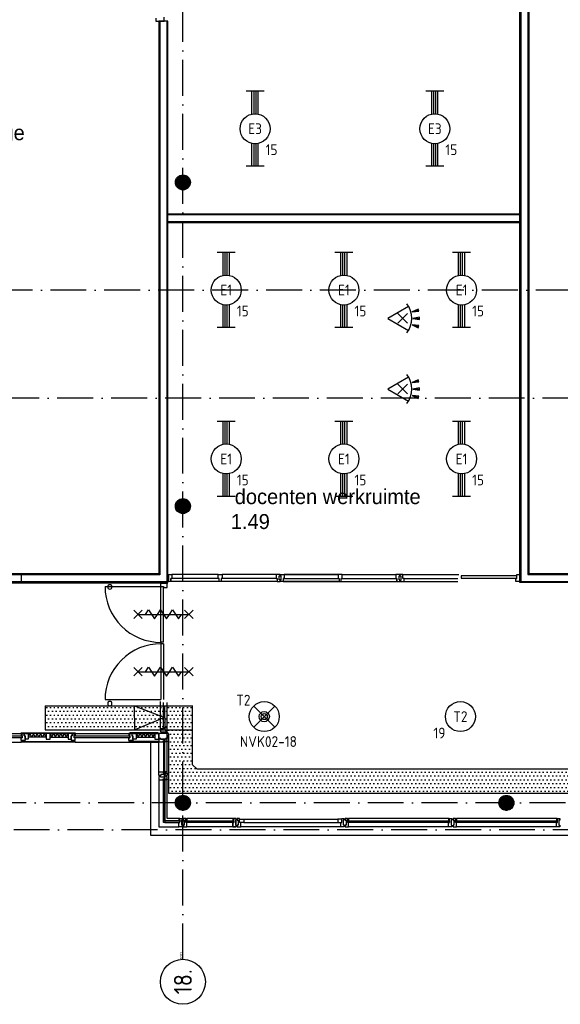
# Model space of a CAD drawing. Header units: millimetres. Extents: x 84333 to 240712, y -2244 to 84291.
# Tile 3 of 87: x 95794 to 104818, y 38666 to 55089. Entities that reach past the tile are written whole.
import ezdxf
from ezdxf.enums import TextEntityAlignment as Align

# ---------------------------------------------------------------- set-up
doc = ezdxf.new("R2010")
doc.units = ezdxf.units.MM
doc.header["$LTSCALE"] = 100
doc.linetypes.add('DASHDOT', pattern=[9, 6, -1.5, 0, -1.5])
doc.layers.get('0').update_dxf_attribs({"linetype": 'CONTINUOUS'})
for name, color, linetype in [('AFDELING', 4, 'CONTINUOUS'), ('AL$2----_RENVOOI', 7, 'CONTINUOUS'), ('AL$7----_STRAMIEN', 1, 'DASHDOT'), ('AL21----_BUITENWAND', 4, 'CONTINUOUS'), ('AL21K---_ISOLATIE', 1, 'CONTINUOUS'), ('AL22----_BINNENWAND', 7, 'CONTINUOUS'), ('AL28----_KONSTRUKTIE', 3, 'CONTINUOUS'), ('AL31----_BUITENKOZ', 7, 'CONTINUOUS'), ('AL32----_BINNENKOZ', 7, 'CONTINUOUS'), ('AL32----_DRAAIR', 7, 'CONTINUOUS'), ('AL65----_BEVEILIGING', 7, 'CONTINUOUS'), ('ALN-----_BLOCKNAAM', 2, 'CONTINUOUS'), ('ALXAA---_GEWBETON', 12, 'CONTINUOUS'), ('ALXOU---_GLAS', 7, 'CONTINUOUS'), ('BOUW', 8, 'CONTINUOUS'), ('EB63101-_ATTRIB', 2, 'CONTINUOUS'), ('EB63501-_ATTRIB', 2, 'CONTINUOUS'), ('EL63101-_LICHT-ARM', 3, 'CONTINUOUS'), ('EL63102-_LICHT-SCH', 3, 'CONTINUOUS'), ('EL63501-_NOODVRL-ARM', 3, 'CONTINUOUS'), ('EL6441--_DATACOM', 3, 'CONTINUOUS'), ('KABELGGOOT1', 8, 'CONTINUOUS')]:
    doc.layers.add(name, color=color, linetype=linetype)
doc.styles.add('1_8', font='ISO', dxfattribs={"height": 1.8})
doc.styles.add('BURO-025', font='BUROFONT.shx', dxfattribs={"height": 250})
doc.styles.get("Standard").update_dxf_attribs({"font": 'iso.shx'})
doc.styles.add('TECHNIC', font='technic_.ttf')
pattern_1 = [(8e-14, (39793.956, 199192.7), (31.75, 63.5), [0, -63.5])]

# ---------------------------------------------------------------- blocks, each defined once
blk = doc.blocks.new('EJ3T20')
at = {"color": 0}
for p, q in [((-6.25, -1.5), (-6.25, 1.5)), ((-6.25, 0.52), (-2.44, 0.52)), ((-6.25, 0.17), (-2.49, 0.17)), ((2.44, 0.52), (6.25, 0.52)), ((2.49, 0.17), (6.25, 0.17)), ((6.25, -1.5), (6.25, 1.5)), ((-6.25, -0.17), (-2.49, -0.17)), ((-6.25, -0.52), (-2.44, -0.52)), ((2.44, -0.52), (6.25, -0.52)), ((2.49, -0.17), (6.25, -0.17))]:
    blk.add_line(p, q, dxfattribs=at)
blk.add_circle((0, 0), 2.5, dxfattribs=at)
at = {"color": 0, "style": '1_8'}
for tag, flags, p in [('SCHAK', 8, (3.5, 2.75)), ('A_CODE', 8, (0, 0)), ('GROEP', 8, (-3.5, -2.75)), ('KAST', 9, (3.5, -2.75))]:
    blk.add_attdef(tag, text='', height=1.8, dxfattribs=dict(at, flags=flags)).set_placement(p, align=Align.MIDDLE)
blk = doc.blocks.new('ES3G01')
at = {"color": 0}
for p, q in [((-1.77, 1.77), (1.77, -1.77)), ((1.77, 1.77), (-1.77, -1.77))]:
    blk.add_line(p, q, dxfattribs=at)
at = {"color": 6}
blk.add_lwpolyline([(1.77, -1.77), (1.75, -1.75)], dxfattribs=at)
blk.add_circle((0, 0), 2.5)
at = {"color": 0}
for radius in [0.85, 0.5]:
    blk.add_circle((0, 0), radius, dxfattribs=at)
at = {"color": 6, "style": '1_8'}
for tag, flags, p in [('A_CODE', 8, (-3.5, 2.75)), ('SCHAK', 8, (3.5, 2.75)), ('GROEP', 8, (-3.5, -2.75)), ('KAST', 9, (3.5, -2.75))]:
    blk.add_attdef(tag, text='', height=1.8, dxfattribs=dict(at, flags=flags)).set_placement(p, align=Align.MIDDLE)
blk = doc.blocks.new('ES3G00')
at = {"color": 0}
blk.add_circle((0, 0), 2.5, dxfattribs=at)
at = {"color": 0, "style": '1_8'}
for tag, flags, p in [('SCHAK', 8, (3.5, 2.75)), ('A_CODE', 8, (0, 0)), ('GROEP', 8, (-3.5, -2.75)), ('KAST', 9, (3.5, -2.75))]:
    blk.add_attdef(tag, text='', height=1.8, dxfattribs=dict(at, flags=flags)).set_placement(p, align=Align.MIDDLE)
blk = doc.blocks.new('ES652116')
for p, q in [((-0.81, -0.81), (0.81, 0.81)), ((0.81, -0.81), (-0.81, 0.81)), ((1.56, 1.09), (2.62, 1.37)), ((1.7, 0), (2.8, 0)), ((1.56, -1.09), (2.62, -1.37))]:
    blk.add_line(p, q)
blk.add_lwpolyline([(0.96, 2), (-2.5, 0), (0.96, -2)])
for points in [[(2.67, 1.18), (2.57, 1.56), (1.56, 1.09)], [(2.8, -0.2), (2.8, 0.2), (1.7, 0)], [(2.57, -1.56), (2.67, -1.18), (1.56, -1.09)]]:
    blk.add_lwpolyline(points, close=True)
blk.add_arc((-2.5, 0), 4, 322.8192, 37.1808)
at = {"style": '1_8'}
for tag, flags, p in [('SCHAK', 8, (3, 5.5)), ('KAST', 9, (-3, 0.5)), ('M_CODE', 9, (0, 0)), ('DOEL', 9, (-3, -2)), ('GROEP', 9, (-3, -4.5))]:
    blk.add_attdef(tag, text='', height=1.8, dxfattribs=dict(at, flags=flags)).set_placement(p, align=Align.MIDDLE_CENTER)
at = {"style": '1_8', "flags": 8}
blk.add_attdef('CODE', text='', height=1.8, dxfattribs=at).set_placement((0, 0), align=Align.MIDDLE)
blk = doc.blocks.new('1011')
at = {"layer": 'AL$7----_STRAMIEN', "color": 7, "linetype": 'Continuous'}
blk.add_circle((-750, 0), 750, dxfattribs=at)
at = {"layer": 'AL$7----_STRAMIEN', "color": 3, "linetype": 'Continuous'}
blk.add_attdef('STR-NAAM', text='', height=600, rotation=360, dxfattribs=at).set_placement((-750, 0), align=Align.MIDDLE)
at = {"layer": 'ALN-----_BLOCKNAAM', "linetype": 'Continuous'}
blk.add_text('1011', height=100, dxfattribs=at).set_placement((0, 0))
blk = doc.blocks.new('A$C13e6995e')
at = {"layer": 'KABELGGOOT1'}
h = blk.add_hatch(dxfattribs=at)
h.set_pattern_fill('DOTS', color=256, scale=40, style=0)
h.set_pattern_definition(pattern_1)
h.paths.add_polyline_path([(14346, 45890), (13880, 45890), (13882, 45493), (13885, 45490), (14346, 45490)])
h.paths.add_polyline_path([(13380, 45890), (13192, 45890), (13192, 45490), (13382, 45490)])
h.paths.add_polyline_path([(13880, 45890), (13380, 45890), (13382, 45490), (13885, 45490), (13882, 45493)])
h.paths.add_polyline_path([(12382, 45890), (11888, 45890), (11888, 45490), (12382, 45490)])
h.paths.add_polyline_path([(13192, 45890), (12382, 45890), (12382, 45490), (13192, 45490)])
h = blk.add_hatch(dxfattribs=at)
h.set_pattern_fill('DOTS', color=256, scale=40, style=0)
h.set_pattern_definition(pattern_1)
h.paths.add_polyline_path([(14346, 45490), (13885, 45490), (13946, 45417), (13946, 45245), (14346, 45245)])
h = blk.add_hatch(dxfattribs=at)
h.set_pattern_fill('DOTS', color=256, scale=40, style=0)
h.set_pattern_definition(pattern_1)
h.paths.add_polyline_path([(14346, 45245), (13946, 45245), (13946, 44433), (15703, 44433), (15703, 44833), (14421, 44833), (14346, 44904)])
h = blk.add_hatch(dxfattribs=at)
h.set_pattern_fill('DOTS', color=256, scale=40, style=0)
h.set_pattern_definition(pattern_1)
h.paths.add_polyline_path([(21166, 44833), (15703, 44833), (15703, 44433), (21166, 44433)])
at = {"layer": 'AL$2----_RENVOOI', "color": 8, "linetype": 'Continuous'}
for centre, start, end in [((12966, 47873), 0, 180), ((12966, 47873), 180, 0), ((12966, 45927), 0, 180), ((12966, 45927), 180, 0)]:
    blk.add_arc(centre, 36, start, end, dxfattribs=at)
at = {"layer": 'AL$7----_STRAMIEN', "color": 1}
for p, q in [((14185, 41660), (14185, 79257)), ((47677, 52820), (9684, 52820)), ((152204, 51020), (4612, 51020)), ((151985, 44270), (8891, 44270)), ((152377, 43820), (9684, 43820))]:
    blk.add_line(p, q, dxfattribs=at)
at = {"layer": 'AL21----_BUITENWAND', "color": 8}
for p, q in [((13645, 45286), (13645, 43730)), ((13645, 43730), (39315, 43730))]:
    blk.add_line(p, q, dxfattribs=at)
at = {"layer": 'AL21K---_ISOLATIE', "color": 8, "linetype": 'Continuous'}
for p, q in [((11901, 45425), (11602, 45425)), ((11632, 45425), (11602, 45365)), ((11901, 45365), (11602, 45365)), ((11662, 45365), (11632, 45425)), ((11692, 45425), (11662, 45365)), ((11722, 45365), (11692, 45425)), ((11752, 45425), (11722, 45365)), ((11781, 45365), (11752, 45425)), ((11811, 45425), (11781, 45365)), ((11841, 45365), (11811, 45425)), ((11871, 45425), (11841, 45365)), ((11901, 45365), (11871, 45425)), ((11968, 45425), (12268, 45425)), ((11968, 45425), (11998, 45365)), ((11968, 45365), (12268, 45365)), ((11998, 45365), (12028, 45425)), ((12028, 45425), (12058, 45365)), ((12058, 45365), (12088, 45425)), ((12088, 45425), (12118, 45365)), ((12118, 45365), (12148, 45425)), ((12148, 45425), (12178, 45365)), ((12178, 45365), (12208, 45425)), ((12208, 45425), (12238, 45365)), ((12238, 45365), (12268, 45425)), ((13408, 45425), (13719, 45425)), ((13408, 45365), (13719, 45365)), ((13413, 45425), (13439, 45365)), ((13439, 45365), (13470, 45425)), ((13470, 45425), (13501, 45365)), ((13501, 45365), (13532, 45425)), ((13532, 45425), (13563, 45365)), ((13563, 45365), (13594, 45425)), ((13594, 45425), (13625, 45365)), ((13625, 45365), (13657, 45425)), ((13657, 45425), (13688, 45365)), ((13688, 45365), (13714, 45425))]:
    blk.add_line(p, q, dxfattribs=at)
at = {"layer": 'AL22----_BINNENWAND', "color": 8}
for p, q in [((19810, 47945), (19810, 59945)), ((19960, 59945), (19960, 48095)), ((13785, 57308), (13785, 48090)), ((13935, 57308), (13785, 57308)), ((13935, 47940), (13935, 57308)), ((13935, 53945), (13935, 54095)), ((13935, 54095), (19810, 54095)), ((19810, 54095), (19810, 53945)), ((19810, 53945), (13935, 53945)), ((13628, 48090), (10510, 48090)), ((13785, 48090), (11488, 48090)), ((11488, 48090), (11488, 47940)), ((19960, 48095), (25559, 48095)), ((10510, 47940), (13628, 47940)), ((11488, 47940), (13935, 47940)), ((25559, 47945), (19810, 47945))]:
    blk.add_line(p, q, dxfattribs=at)
at = {"layer": 'AL22----_BINNENWAND', "color": 8, "linetype": 'Continuous'}
for p, q in [((19825, 59945), (19825, 47960)), ((19945, 59945), (19945, 48080)), ((13800, 57308), (13800, 48075)), ((13920, 57308), (13920, 47955)), ((19810, 54080), (13935, 54080)), ((19810, 53960), (13935, 53960)), ((13628, 48075), (10510, 48075)), ((13800, 48075), (11488, 48075)), ((19825, 47960), (25559, 47960)), ((19945, 48080), (25559, 48080)), ((13628, 47955), (10510, 47955)), ((13920, 47955), (11488, 47955))]:
    blk.add_line(p, q, dxfattribs=at)
at = {"layer": 'AL28----_KONSTRUKTIE', "color": 8}
for centre in [(14185, 54620), (14185, 49220), (14185, 44270), (19585, 44270)]:
    blk.add_circle(centre, 125, dxfattribs=at)
at = {"layer": 'AL31----_BUITENKOZ', "color": 8, "linetype": 'Continuous'}
for p, q in [((18828, 48057), (18828, 48016)), ((19758, 48057), (18828, 48057)), ((18828, 48016), (19758, 48016)), ((19758, 48016), (19758, 48057)), ((13792, 45342), (13786, 45342)), ((13786, 45342), (13786, 45323)), ((13806, 45342), (13792, 45342)), ((13815, 45342), (13806, 45342)), ((13806, 45342), (13806, 45342)), ((13815, 45328), (13815, 45342)), ((13905, 45342), (13895, 45342)), ((13895, 45342), (13895, 45328)), ((13919, 45342), (13905, 45342)), ((13905, 45342), (13905, 45342)), ((13925, 45342), (13919, 45342)), ((13925, 45303), (13925, 45342)), ((13786, 45323), (13786, 45286)), ((13786, 45286), (13793, 45286)), ((13793, 45286), (13797, 45286)), ((13797, 45286), (13805, 45286)), ((13805, 45286), (13858, 45286)), ((13895, 45328), (13815, 45328)), ((13858, 45286), (13858, 45303)), ((13858, 45303), (13925, 45303)), ((13888, 45303), (13920, 45303)), ((13888, 45286), (13888, 45303)), ((13925, 45286), (13888, 45286)), ((13920, 45303), (13920, 45298)), ((13920, 45298), (13925, 45298)), ((13925, 45298), (13925, 45286)), ((13786, 44748), (13786, 44785)), ((13786, 44785), (13793, 44785)), ((13786, 44729), (13786, 44748)), ((13792, 44729), (13786, 44729)), ((13792, 44711), (13786, 44711)), ((13786, 44711), (13786, 44692)), ((13786, 44692), (13786, 44655)), ((13806, 44729), (13792, 44729)), ((13806, 44711), (13792, 44711)), ((13793, 44785), (13797, 44785)), ((13797, 44785), (13805, 44785)), ((13805, 44785), (13858, 44785)), ((13815, 44729), (13806, 44729)), ((13806, 44729), (13806, 44729)), ((13815, 44711), (13806, 44711)), ((13806, 44711), (13806, 44711)), ((13895, 44743), (13815, 44743)), ((13815, 44743), (13815, 44729)), ((13815, 44697), (13815, 44711)), ((13895, 44697), (13815, 44697)), ((13858, 44785), (13858, 44768)), ((13858, 44768), (13925, 44768)), ((13858, 44655), (13858, 44672)), ((13858, 44672), (13925, 44672)), ((13925, 44785), (13888, 44785)), ((13888, 44785), (13888, 44768)), ((13888, 44768), (13920, 44768)), ((13888, 44672), (13920, 44672)), ((13888, 44655), (13888, 44672)), ((13895, 44729), (13895, 44743)), ((13905, 44729), (13895, 44729)), ((13905, 44711), (13895, 44711)), ((13895, 44711), (13895, 44697)), ((13919, 44729), (13905, 44729)), ((13905, 44729), (13905, 44729)), ((13919, 44711), (13905, 44711)), ((13905, 44711), (13905, 44711)), ((13925, 44729), (13919, 44729)), ((13925, 44711), (13919, 44711)), ((13920, 44768), (13920, 44773)), ((13920, 44773), (13925, 44773)), ((13920, 44672), (13920, 44667)), ((13925, 44773), (13925, 44785)), ((13925, 44768), (13925, 44729)), ((13925, 44672), (13925, 44711)), ((13786, 44655), (13793, 44655)), ((13793, 44655), (13797, 44655)), ((13797, 44655), (13805, 44655)), ((13805, 44655), (13858, 44655)), ((13925, 44655), (13888, 44655)), ((13920, 44667), (13925, 44667)), ((13925, 44667), (13925, 44655)), ((14132, 44010), (14120, 44010)), ((14120, 44010), (14120, 43973)), ((14120, 43973), (14137, 43973)), ((14120, 43890), (14120, 43943)), ((14120, 43943), (14137, 43943)), ((14120, 43882), (14120, 43890)), ((14120, 43878), (14120, 43882)), ((14120, 43871), (14120, 43878)), ((14157, 43871), (14120, 43871)), ((14132, 44005), (14132, 44010)), ((14137, 44005), (14132, 44005)), ((14137, 44010), (14176, 44010)), ((14137, 43943), (14137, 44010)), ((14137, 43973), (14137, 44005)), ((14176, 43871), (14157, 43871)), ((14176, 43981), (14162, 43981)), ((14162, 43981), (14162, 43901)), ((14162, 43901), (14176, 43901)), ((14176, 44010), (14176, 44004)), ((14176, 44004), (14176, 43990)), ((14176, 43990), (14176, 43990)), ((14176, 43990), (14176, 43981)), ((14176, 43901), (14176, 43891)), ((14176, 43891), (14176, 43891)), ((14176, 43891), (14176, 43877)), ((14176, 43877), (14176, 43871)), ((14233, 44010), (14194, 44010)), ((14194, 44010), (14194, 44004)), ((14194, 44004), (14194, 43990)), ((14194, 43990), (14194, 43990)), ((14194, 43990), (14194, 43980)), ((14194, 43980), (14208, 43980)), ((14208, 43900), (14194, 43900)), ((14194, 43900), (14194, 43891)), ((14194, 43891), (14194, 43891)), ((14194, 43891), (14194, 43877)), ((14194, 43877), (14194, 43871)), ((14194, 43871), (14213, 43871)), ((14208, 43980), (14208, 43900)), ((14213, 43871), (14250, 43871)), ((14233, 43943), (14233, 44010)), ((14233, 43973), (14233, 44005)), ((14233, 44005), (14238, 44005)), ((14250, 43973), (14233, 43973)), ((14250, 43943), (14233, 43943)), ((14238, 44005), (14238, 44010)), ((14238, 44010), (14250, 44010)), ((14250, 44010), (14250, 43973)), ((14250, 43890), (14250, 43943)), ((14250, 43882), (14250, 43890)), ((14250, 43878), (14250, 43882)), ((14250, 43871), (14250, 43878)), ((15032, 44010), (15020, 44010)), ((15020, 44010), (15020, 43973)), ((15020, 43973), (15037, 43973)), ((15020, 43890), (15020, 43943)), ((15020, 43943), (15037, 43943)), ((15020, 43882), (15020, 43890)), ((15020, 43878), (15020, 43882)), ((15020, 43871), (15020, 43878)), ((15057, 43871), (15020, 43871)), ((15032, 44005), (15032, 44010)), ((15037, 44005), (15032, 44005)), ((15037, 44010), (15076, 44010)), ((15037, 43943), (15037, 44010)), ((15037, 43973), (15037, 44005)), ((15076, 43871), (15057, 43871)), ((15076, 43980), (15062, 43980)), ((15062, 43980), (15062, 43900)), ((15062, 43900), (15076, 43900)), ((15076, 44010), (15076, 44004)), ((15076, 44004), (15076, 43990)), ((15076, 43990), (15076, 43990)), ((15076, 43990), (15076, 43980)), ((15076, 43900), (15076, 43891)), ((15076, 43891), (15076, 43891)), ((15076, 43891), (15076, 43877)), ((15076, 43877), (15076, 43871)), ((15133, 44010), (15094, 44010)), ((15094, 44010), (15094, 44004)), ((15094, 44004), (15094, 43990)), ((15094, 43990), (15094, 43990)), ((15094, 43990), (15094, 43980)), ((15094, 43980), (15108, 43980)), ((15108, 43900), (15094, 43900)), ((15094, 43900), (15094, 43891)), ((15094, 43891), (15094, 43891)), ((15094, 43891), (15094, 43877)), ((15094, 43877), (15094, 43871)), ((15094, 43871), (15113, 43871)), ((15108, 43980), (15108, 43900)), ((15113, 43871), (15150, 43871)), ((15133, 43943), (15133, 44010)), ((15133, 43943), (15133, 43997)), ((15133, 43997), (15200, 43997)), ((15150, 43943), (15133, 43943)), ((15200, 43943), (15133, 43943)), ((15150, 43890), (15150, 43943)), ((15150, 43882), (15150, 43890)), ((15150, 43878), (15150, 43882)), ((15150, 43871), (15150, 43878)), ((15200, 43997), (15200, 43943)), ((16837, 43997), (16770, 43997)), ((16770, 43997), (16770, 43943)), ((16770, 43943), (16837, 43943)), ((16820, 43890), (16820, 43943)), ((16820, 43943), (16837, 43943)), ((16820, 43882), (16820, 43890)), ((16820, 43878), (16820, 43882)), ((16820, 43871), (16820, 43878)), ((16857, 43871), (16820, 43871)), ((16837, 44010), (16876, 44010)), ((16837, 43943), (16837, 44010)), ((16837, 43943), (16837, 43997)), ((16876, 43871), (16857, 43871)), ((16876, 43981), (16862, 43981)), ((16862, 43981), (16862, 43901)), ((16862, 43901), (16876, 43901)), ((16876, 44010), (16876, 44004)), ((16876, 44004), (16876, 43990)), ((16876, 43990), (16876, 43990)), ((16876, 43990), (16876, 43981)), ((16876, 43901), (16876, 43891)), ((16876, 43891), (16876, 43891)), ((16876, 43891), (16876, 43877)), ((16876, 43877), (16876, 43871)), ((16933, 44010), (16894, 44010)), ((16894, 44010), (16894, 44004)), ((16894, 44004), (16894, 43990)), ((16894, 43990), (16894, 43990)), ((16894, 43990), (16894, 43980)), ((16894, 43980), (16908, 43980)), ((16908, 43900), (16894, 43900)), ((16894, 43900), (16894, 43891)), ((16894, 43891), (16894, 43891)), ((16894, 43891), (16894, 43877)), ((16894, 43877), (16894, 43871)), ((16894, 43871), (16913, 43871)), ((16908, 43980), (16908, 43900)), ((16913, 43871), (16950, 43871)), ((16933, 43943), (16933, 44010)), ((16933, 43973), (16933, 44005)), ((16933, 44005), (16938, 44005)), ((16950, 43973), (16933, 43973)), ((16950, 43943), (16933, 43943)), ((16938, 44005), (16938, 44010)), ((16938, 44010), (16950, 44010)), ((16950, 44010), (16950, 43973)), ((16950, 43890), (16950, 43943)), ((16950, 43882), (16950, 43890)), ((16950, 43878), (16950, 43882)), ((16950, 43871), (16950, 43878)), ((18632, 44010), (18620, 44010)), ((18620, 44010), (18620, 43973)), ((18620, 43973), (18637, 43973)), ((18620, 43890), (18620, 43943)), ((18620, 43943), (18637, 43943)), ((18620, 43882), (18620, 43890)), ((18620, 43878), (18620, 43882)), ((18620, 43871), (18620, 43878)), ((18657, 43871), (18620, 43871)), ((18632, 44005), (18632, 44010)), ((18637, 44005), (18632, 44005)), ((18637, 44010), (18676, 44010)), ((18637, 43943), (18637, 44010)), ((18637, 43973), (18637, 44005)), ((18676, 43871), (18657, 43871)), ((18676, 43980), (18662, 43980)), ((18662, 43980), (18662, 43900)), ((18662, 43900), (18676, 43900)), ((18676, 44010), (18676, 44004)), ((18676, 44004), (18676, 43990)), ((18676, 43990), (18676, 43990)), ((18676, 43990), (18676, 43980)), ((18676, 43900), (18676, 43891)), ((18676, 43891), (18676, 43891)), ((18676, 43891), (18676, 43877)), ((18676, 43877), (18676, 43871)), ((18733, 44010), (18694, 44010)), ((18694, 44010), (18694, 44004)), ((18694, 44004), (18694, 43990)), ((18694, 43990), (18694, 43990)), ((18694, 43990), (18694, 43980)), ((18694, 43980), (18708, 43980)), ((18708, 43900), (18694, 43900)), ((18694, 43900), (18694, 43891)), ((18694, 43891), (18694, 43891)), ((18694, 43891), (18694, 43877)), ((18694, 43877), (18694, 43871)), ((18694, 43871), (18713, 43871)), ((18708, 43980), (18708, 43900)), ((18713, 43871), (18750, 43871)), ((18733, 43943), (18733, 44010)), ((18733, 43973), (18733, 44005)), ((18733, 44005), (18738, 44005)), ((18750, 43973), (18733, 43973)), ((18750, 43943), (18733, 43943)), ((18738, 44005), (18738, 44010)), ((18738, 44010), (18750, 44010)), ((18750, 44010), (18750, 43973)), ((18750, 43890), (18750, 43943)), ((18750, 43882), (18750, 43890)), ((18750, 43878), (18750, 43882)), ((18750, 43871), (18750, 43878)), ((20432, 44010), (20420, 44010)), ((20420, 44010), (20420, 43973)), ((20420, 43973), (20437, 43973)), ((20420, 43890), (20420, 43943)), ((20420, 43943), (20437, 43943)), ((20420, 43882), (20420, 43890)), ((20420, 43878), (20420, 43882)), ((20420, 43871), (20420, 43878)), ((20457, 43871), (20420, 43871)), ((20432, 44005), (20432, 44010)), ((20437, 44005), (20432, 44005)), ((20437, 44010), (20476, 44010)), ((20437, 43943), (20437, 44010)), ((20437, 43973), (20437, 44005)), ((20476, 43871), (20457, 43871)), ((20476, 43980), (20462, 43980)), ((20462, 43980), (20462, 43900)), ((20462, 43900), (20476, 43900)), ((20476, 44010), (20476, 44004)), ((20476, 44004), (20476, 43990)), ((20476, 43990), (20476, 43990)), ((20476, 43990), (20476, 43980)), ((20476, 43900), (20476, 43891)), ((20476, 43891), (20476, 43891)), ((20476, 43891), (20476, 43877)), ((20476, 43877), (20476, 43871))]:
    blk.add_line(p, q, dxfattribs=at)
at = {"layer": 'AL31----_BUITENKOZ', "color": 8}
for p, q in [((10585, 45425), (11485, 45425)), ((11485, 45425), (11485, 45440)), ((11485, 45440), (12385, 45440)), ((12385, 45425), (11485, 45425)), ((11502, 45425), (11485, 45425)), ((11485, 45425), (11485, 45386)), ((11485, 45386), (11502, 45386)), ((11485, 45311), (11485, 45356)), ((11485, 45356), (11502, 45356)), ((11502, 45386), (11502, 45425)), ((11502, 45425), (11535, 45425)), ((11502, 45356), (11502, 45425)), ((11535, 45425), (11535, 45390)), ((11535, 45390), (11535, 45425)), ((11535, 45425), (11602, 45425)), ((11535, 45390), (11552, 45390)), ((11552, 45390), (11535, 45390)), ((11552, 45390), (11552, 45311)), ((11552, 45335), (11552, 45390)), ((11602, 45335), (11552, 45335)), ((11602, 45425), (11602, 45335)), ((11901, 45425), (11901, 45335)), ((11968, 45425), (11901, 45425)), ((11901, 45335), (11968, 45335)), ((11968, 45335), (11968, 45425)), ((12268, 45425), (12268, 45335)), ((12335, 45425), (12268, 45425)), ((12268, 45335), (12318, 45335)), ((12335, 45390), (12318, 45390)), ((12318, 45390), (12318, 45311)), ((12318, 45335), (12318, 45390)), ((12318, 45390), (12335, 45390)), ((12368, 45425), (12335, 45425)), ((12335, 45425), (12335, 45390)), ((12335, 45390), (12335, 45425)), ((12368, 45386), (12368, 45425)), ((12368, 45425), (12385, 45425)), ((12368, 45356), (12368, 45425)), ((12385, 45386), (12368, 45386)), ((12385, 45356), (12368, 45356)), ((12385, 45440), (12385, 45425)), ((12385, 45425), (13285, 45425)), ((12385, 45425), (12385, 45386)), ((12385, 45311), (12385, 45356)), ((13302, 45425), (13285, 45425)), ((13285, 45425), (13285, 45386)), ((13285, 45386), (13302, 45386)), ((13285, 45311), (13285, 45356)), ((13285, 45356), (13302, 45356)), ((13302, 45440), (13302, 45425)), ((13775, 45440), (13302, 45440)), ((13302, 45425), (13775, 45425)), ((13302, 45386), (13302, 45425)), ((13302, 45425), (13335, 45425)), ((13302, 45356), (13302, 45425)), ((13335, 45425), (13335, 45390)), ((13335, 45390), (13352, 45390)), ((13337, 45390), (13337, 45425)), ((13337, 45425), (13408, 45425)), ((13352, 45390), (13337, 45390)), ((13352, 45335), (13352, 45390)), ((13352, 45390), (13352, 45311)), ((13408, 45335), (13352, 45335)), ((13408, 45425), (13408, 45335)), ((13786, 45425), (13719, 45425)), ((13719, 45425), (13719, 45335)), ((13719, 45335), (13786, 45335)), ((13775, 45425), (13775, 45440)), ((13786, 45335), (13786, 45425)), ((13925, 45425), (13786, 45425)), ((13786, 45425), (13786, 45340)), ((13786, 45340), (13925, 45340)), ((13925, 45340), (13925, 45425)), ((13925, 45397), (13925, 45342)), ((10585, 45284), (11485, 45284)), ((11552, 45311), (11485, 45311)), ((11485, 45284), (11485, 45296)), ((11485, 45296), (12385, 45296)), ((12385, 45284), (11485, 45284)), ((11495, 45296), (11495, 45311)), ((11495, 45311), (11538, 45311)), ((11538, 45296), (11495, 45296)), ((11538, 45311), (11538, 45296)), ((12318, 45311), (12385, 45311)), ((12332, 45311), (12332, 45296)), ((12375, 45311), (12332, 45311)), ((12332, 45296), (12375, 45296)), ((12375, 45296), (12375, 45311)), ((12385, 45296), (12385, 45284)), ((12385, 45284), (13285, 45284)), ((13352, 45311), (13285, 45311)), ((13786, 45296), (13285, 45296)), ((13285, 45296), (13285, 45284)), ((13285, 45284), (13786, 45284)), ((13295, 45296), (13295, 45311)), ((13295, 45311), (13338, 45311)), ((13338, 45296), (13295, 45296)), ((13338, 45311), (13338, 45296)), ((13786, 45284), (13786, 45296)), ((13786, 44785), (13786, 45286)), ((13880, 43965), (13880, 45212)), ((13925, 44785), (13925, 45286)), ((13786, 44655), (13786, 43871)), ((13925, 44010), (13925, 44655)), ((13786, 43871), (14120, 43871)), ((15020, 43965), (13880, 43965)), ((14120, 44010), (13925, 44010)), ((15020, 44010), (14250, 44010)), ((15020, 43871), (14250, 43871)), ((15076, 44010), (15020, 44010)), ((15020, 44010), (15020, 43871)), ((15020, 43871), (15076, 43871)), ((15076, 43871), (15076, 44010)), ((16820, 43871), (15150, 43871)), ((15200, 43997), (16770, 43997)), ((15200, 43943), (16770, 43943)), ((18620, 44010), (16950, 44010)), ((18620, 43871), (16950, 43871)), ((20420, 44010), (18750, 44010)), ((20420, 43871), (18750, 43871))]:
    blk.add_line(p, q, dxfattribs=at)
at = {"layer": 'AL32----_BINNENKOZ', "color": 8}
for p, q in [((13733, 57358), (13733, 57308)), ((13872, 57308), (13872, 57375)), ((13733, 57308), (13872, 57308)), ((11488, 47958), (11421, 47958)), ((11438, 48097), (11488, 48097)), ((11488, 48097), (11488, 47958)), ((13935, 48077), (13935, 47963)), ((13935, 48055), (13935, 48077)), ((13935, 48077), (14002, 48077)), ((13951, 48055), (13935, 48055)), ((13935, 47963), (13935, 47988)), ((13935, 47988), (13951, 47988)), ((13985, 47963), (13935, 47963)), ((13951, 47988), (13951, 48055)), ((13985, 47963), (13985, 48014)), ((14002, 48014), (13985, 48014)), ((13985, 48014), (13985, 47963)), ((14791, 47963), (13985, 47963)), ((14774, 48077), (14002, 48077)), ((14002, 48077), (14002, 48014)), ((14774, 48014), (14002, 48014)), ((14774, 48014), (14774, 48077)), ((14774, 48077), (14841, 48077)), ((14791, 48014), (14774, 48014)), ((14791, 47963), (14791, 48014)), ((14824, 47963), (14791, 47963)), ((14841, 48014), (14824, 48014)), ((14824, 48014), (14824, 47963)), ((15758, 47963), (14824, 47963)), ((15741, 48077), (14841, 48077)), ((15741, 48077), (14841, 48077)), ((14841, 48077), (14841, 48014)), ((15741, 48014), (14841, 48014)), ((15808, 48077), (15741, 48077)), ((15741, 48077), (15741, 48014)), ((15741, 48014), (15758, 48014)), ((15758, 48014), (15758, 47963)), ((15758, 47963), (15808, 47963)), ((15792, 47988), (15792, 48055)), ((15792, 48055), (15808, 48055)), ((15808, 47988), (15792, 47988)), ((15808, 48055), (15808, 48077)), ((15808, 48055), (15808, 48077)), ((15808, 48077), (15875, 48077)), ((15824, 48055), (15808, 48055)), ((15808, 47963), (15808, 47988)), ((15808, 47963), (15808, 47988)), ((15808, 47988), (15824, 47988)), ((15858, 47963), (15808, 47963)), ((15824, 47988), (15824, 48055)), ((15875, 48014), (15858, 48014)), ((15858, 48014), (15858, 47963)), ((15858, 47963), (16792, 47963)), ((16792, 47963), (15858, 47963)), ((15875, 48077), (16775, 48077)), ((16775, 48077), (15875, 48077)), ((15875, 48077), (16775, 48077)), ((15875, 48077), (15875, 48014)), ((15875, 48014), (16775, 48014)), ((16842, 48077), (16775, 48077)), ((16775, 48077), (16775, 48014)), ((16775, 48014), (16792, 48014)), ((16792, 48014), (16792, 47963)), ((16792, 47963), (16825, 47963)), ((16825, 47963), (16825, 48014)), ((16825, 48014), (16842, 48014)), ((16825, 47963), (17759, 47963)), ((16842, 48014), (16842, 48077)), ((16842, 48077), (17742, 48077)), ((16842, 48014), (17742, 48014)), ((17809, 48077), (17742, 48077)), ((17742, 48077), (17742, 48014)), ((17742, 48014), (17759, 48014)), ((17759, 47963), (17759, 48014)), ((17759, 48014), (17759, 47963)), ((17759, 47963), (17809, 47963)), ((17793, 47988), (17793, 48055)), ((17793, 48055), (17809, 48055)), ((17809, 47988), (17793, 47988)), ((17809, 48055), (17809, 48077)), ((17809, 48077), (17809, 48053)), ((17859, 48077), (17809, 48077)), ((17826, 48053), (17809, 48053)), ((17809, 47963), (17809, 47988)), ((17809, 47963), (17809, 47986)), ((17809, 47986), (17826, 47986)), ((17809, 47986), (17809, 47963)), ((17809, 47963), (17876, 47963)), ((17826, 47986), (17826, 48053)), ((17859, 48010), (17859, 48077)), ((17859, 48077), (18793, 48077)), ((17876, 48010), (17859, 48010)), ((17876, 47963), (17876, 48010)), ((17876, 48010), (18776, 48010)), ((17876, 47963), (18776, 47963)), ((19743, 47963), (19743, 48010)), ((19743, 48010), (19760, 48010)), ((19810, 47963), (19743, 47963)), ((19760, 48010), (19760, 48077)), ((19760, 48077), (19810, 48077)), ((13809, 47928), (13809, 47878)), ((13860, 47928), (13809, 47928)), ((13809, 47928), (13809, 47878)), ((13809, 47878), (13860, 47878)), ((13820, 46948), (13820, 47878)), ((13923, 47928), (13860, 47928)), ((13860, 47928), (13860, 47928)), ((13860, 47878), (13860, 47861)), ((13860, 46948), (13860, 47878)), ((13860, 47861), (13923, 47861)), ((13923, 47861), (13923, 47928)), ((13860, 46948), (13820, 46948)), ((13820, 46948), (13820, 46923)), ((13860, 46923), (13820, 46923)), ((13820, 46923), (13820, 45993)), ((13860, 46923), (13860, 45993)), ((13809, 45503), (13809, 45960)), ((13860, 45520), (13860, 45943)), ((13923, 45520), (13923, 45943)), ((13860, 45503), (13809, 45503)), ((13809, 45503), (13809, 45453)), ((13923, 45520), (13860, 45520)), ((13860, 45520), (13860, 45503)), ((13923, 45453), (13923, 45520)), ((13809, 45453), (13923, 45453))]:
    blk.add_line(p, q, dxfattribs=at)
at = {"layer": 'AL32----_DRAAIR', "color": 8}
for p, q in [((12886, 47878), (13820, 47878)), ((12886, 45993), (13820, 45993))]:
    blk.add_line(p, q, dxfattribs=at)
for centre, start, end in [((13817, 47878), 180.0361, 270.2098), ((13817, 45992), 89.7902, 179.9639)]:
    blk.add_arc(centre, 931, start, end, dxfattribs=at)
at = {"layer": 'AL65----_BEVEILIGING', "color": 8, "linetype": 'Continuous'}
for p, q in [((13365, 47483), (13505, 47343)), ((13365, 47343), (13505, 47483)), ((13560, 47413), (13610, 47488)), ((13610, 47488), (13710, 47338)), ((13760, 47413), (13810, 47488)), ((13810, 47488), (13910, 47338)), ((13960, 47413), (14010, 47488)), ((14010, 47488), (14110, 47338)), ((14215, 47483), (14355, 47343)), ((14215, 47343), (14355, 47483)), ((13435, 47413), (14285, 47413)), ((13710, 47338), (13760, 47413)), ((13910, 47338), (13960, 47413)), ((14110, 47338), (14160, 47413)), ((13365, 46528), (13505, 46388)), ((13365, 46388), (13505, 46528)), ((13560, 46458), (13610, 46533)), ((13610, 46533), (13710, 46383)), ((13760, 46458), (13810, 46533)), ((13810, 46533), (13910, 46383)), ((13960, 46458), (14010, 46533)), ((14010, 46533), (14110, 46383)), ((14215, 46528), (14355, 46388)), ((14215, 46388), (14355, 46528)), ((13435, 46458), (14285, 46458)), ((13710, 46383), (13760, 46458)), ((13910, 46383), (13960, 46458)), ((14110, 46383), (14160, 46458))]:
    blk.add_line(p, q, dxfattribs=at)
at = {"layer": 'ALXAA---_GEWBETON', "color": 8}
for p, q in [((14085, 54696), (14284, 54696)), ((14105, 54716), (14265, 54716)), ((14138, 54736), (14232, 54736)), ((14060, 54616), (14310, 54616)), ((14061, 54636), (14309, 54636)), ((14062, 54596), (14308, 54596)), ((14065, 54656), (14305, 54656)), ((14068, 54576), (14302, 54576)), ((14073, 54676), (14297, 54676)), ((14078, 54556), (14292, 54556)), ((14093, 54536), (14277, 54536)), ((14116, 54516), (14254, 54516)), ((14172, 54496), (14198, 54496)), ((14073, 49276), (14297, 49276)), ((14085, 49296), (14284, 49296)), ((14105, 49316), (14265, 49316)), ((14138, 49336), (14232, 49336)), ((14060, 49216), (14310, 49216)), ((14061, 49236), (14309, 49236)), ((14062, 49196), (14308, 49196)), ((14065, 49256), (14305, 49256)), ((14068, 49176), (14302, 49176)), ((14078, 49156), (14292, 49156)), ((14093, 49136), (14277, 49136)), ((14116, 49116), (14254, 49116)), ((14172, 49096), (14198, 49096)), ((14085, 44346), (14284, 44346)), ((14105, 44366), (14265, 44366)), ((14138, 44386), (14232, 44386)), ((19485, 44346), (19684, 44346)), ((19505, 44366), (19665, 44366)), ((19538, 44386), (19632, 44386)), ((14060, 44266), (14310, 44266)), ((14061, 44286), (14309, 44286)), ((14062, 44246), (14308, 44246)), ((14065, 44306), (14305, 44306)), ((14068, 44226), (14302, 44226)), ((14073, 44326), (14297, 44326)), ((14078, 44206), (14292, 44206)), ((14093, 44186), (14277, 44186)), ((19460, 44266), (19710, 44266)), ((19461, 44286), (19709, 44286)), ((19462, 44246), (19708, 44246)), ((19465, 44306), (19705, 44306)), ((19468, 44226), (19702, 44226)), ((19473, 44326), (19697, 44326)), ((19478, 44206), (19692, 44206)), ((19493, 44186), (19677, 44186)), ((14116, 44166), (14254, 44166)), ((14172, 44146), (14198, 44146)), ((19516, 44166), (19654, 44166)), ((19572, 44146), (19598, 44146))]:
    blk.add_line(p, q, dxfattribs=at)
at = {"layer": 'ALXOU---_GLAS', "color": 8}
for p, q in [((10568, 45386), (11502, 45386)), ((11502, 45356), (10568, 45356)), ((11502, 45386), (11502, 45356)), ((12368, 45356), (12368, 45386)), ((12368, 45386), (13302, 45386)), ((13302, 45356), (12368, 45356)), ((13302, 45386), (13302, 45356)), ((13886, 45303), (13860, 45303)), ((13860, 45303), (13860, 44770)), ((13886, 44770), (13886, 45303)), ((13860, 44770), (13886, 44770)), ((13860, 44670), (13886, 44670)), ((13860, 43945), (13860, 44670)), ((13886, 44670), (13886, 43945)), ((13886, 43945), (13860, 43945)), ((14135, 43971), (13886, 43971)), ((13886, 43971), (13886, 43945)), ((13886, 43945), (14135, 43945)), ((14135, 43945), (14135, 43971)), ((14235, 43945), (14235, 43971)), ((14235, 43971), (15035, 43971)), ((15035, 43945), (14235, 43945)), ((15035, 43971), (15035, 43945)), ((16935, 43945), (16935, 43971)), ((16935, 43971), (18635, 43971)), ((18635, 43945), (16935, 43945)), ((18635, 43971), (18635, 43945)), ((18735, 43945), (18735, 43971)), ((18735, 43971), (20435, 43971)), ((20435, 43945), (18735, 43945)), ((20435, 43971), (20435, 43945))]:
    blk.add_line(p, q, dxfattribs=at)
at = {"layer": 'KABELGGOOT1'}
for p, q in [((11888, 45890, 2750), (14348, 45890, 2750)), ((11888, 45890, 2750), (11888, 45490, 2750)), ((13380, 45889, 2750), (13881, 45693, 3650)), ((13382, 45489, 2750), (13380, 45889, 2750)), ((13880, 45893, 3650), (13882, 45493, 3650)), ((14346, 44904, 3650), (14346, 45892, 3650)), ((13881, 45693, 3650), (13382, 45489, 2750)), ((11888, 45490, 2750), (14348, 45490, 2750)), ((13882, 45493, 3650), (13946, 45417, 3650)), ((13946, 45417, 3650), (13946, 44433, 3650)), ((14421, 44833, 3650), (14346, 44904, 3650)), ((29163, 44833, 3650), (14421, 44833, 3650)), ((13946, 44433, 3650), (46924, 44433, 3650))]:
    blk.add_line(p, q, dxfattribs=at)
at = {"layer": 'AL$7----_STRAMIEN', "xscale": 0.5, "yscale": 0.5, "zscale": 0.5, "rotation": 90.00000000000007}
blk.add_blockref('1011', (14185, 41660), dxfattribs=at).add_auto_attribs({'STR-NAAM': '18.'})
at = {"layer": 'AFDELING', "color": 8, "style": 'TECHNIC'}
for p in [(92219, 54468), (58038, 41625), (88108, 41444)]:
    blk.add_attdef('VIDE', text='', height=500, dxfattribs=at).set_placement(p, align=Align.CENTER)
blk.add_attdef('VIDE', text='', height=500, rotation=90, dxfattribs=at).set_placement((75129, 25766), align=Align.CENTER)
at = {"layer": 'BOUW', "style": 'BURO-025'}
for s, p in [('lokaal assemblage', (8777, 55323)), ('docenten werkruimte', (15051, 49253)), ('1.49', (14986, 48837))]:
    blk.add_text(s, height=250, dxfattribs=at).set_placement(p)

msp = doc.modelspace()

# ---------------------------------------------------------------- block references
at = {"layer": 'EL63101-_LICHT-ARM'}
ref = msp.add_blockref('EJ3T20', (99723, 53270), dxfattribs=dict(at, xscale=100, yscale=100, zscale=100, rotation=90))
ref.add_attrib('A_CODE', 'E3', dxfattribs={"layer": 'EB63101-_ATTRIB', "color": 1, "height": 180, "style": '1_8', "flags": 8}).set_placement((99723, 53270), align=Align.MIDDLE)
ref.add_attrib('GROEP', '15', dxfattribs={"layer": 'EB63101-_ATTRIB', "color": 1, "height": 180, "style": '1_8', "flags": 8}).set_placement((99998, 52920), align=Align.MIDDLE)
ref = msp.add_blockref('EJ3T20', (102723, 53270), dxfattribs=dict(at, xscale=100, yscale=100, zscale=100, rotation=90))
ref.add_attrib('A_CODE', 'E3', dxfattribs={"layer": 'EB63101-_ATTRIB', "color": 1, "height": 180, "style": '1_8', "flags": 8}).set_placement((102723, 53270), align=Align.MIDDLE)
ref.add_attrib('GROEP', '15', dxfattribs={"layer": 'EB63101-_ATTRIB', "color": 1, "height": 180, "style": '1_8', "flags": 8}).set_placement((102998, 52920), align=Align.MIDDLE)
ref = msp.add_blockref('EJ3T20', (99242, 50580, 3500), dxfattribs=dict(at, xscale=100, yscale=100, zscale=100, rotation=90))
ref.add_attrib('A_CODE', 'E1', dxfattribs={"layer": 'EB63101-_ATTRIB', "color": 1, "height": 180, "style": '1_8', "flags": 8}).set_placement((99242, 50580, 3500), align=Align.MIDDLE)
ref.add_attrib('GROEP', '15', dxfattribs={"layer": 'EB63101-_ATTRIB', "color": 1, "height": 180, "style": '1_8', "flags": 8}).set_placement((99517, 50230, 3500), align=Align.MIDDLE)
ref = msp.add_blockref('EJ3T20', (101206, 50580, 3500), dxfattribs=dict(at, xscale=100, yscale=100, zscale=100, rotation=90))
ref.add_attrib('A_CODE', 'E1', dxfattribs={"layer": 'EB63101-_ATTRIB', "color": 1, "height": 180, "style": '1_8', "flags": 8}).set_placement((101206, 50580, 3500), align=Align.MIDDLE)
ref.add_attrib('GROEP', '15', dxfattribs={"layer": 'EB63101-_ATTRIB', "color": 1, "height": 180, "style": '1_8', "flags": 8}).set_placement((101481, 50230, 3500), align=Align.MIDDLE)
ref = msp.add_blockref('EJ3T20', (103170, 50580, 3500), dxfattribs=dict(at, xscale=100, yscale=100, zscale=100, rotation=90))
ref.add_attrib('A_CODE', 'E1', dxfattribs={"layer": 'EB63101-_ATTRIB', "color": 1, "height": 180, "style": '1_8', "flags": 8}).set_placement((103170, 50580, 3500), align=Align.MIDDLE)
ref.add_attrib('GROEP', '15', dxfattribs={"layer": 'EB63101-_ATTRIB', "color": 1, "height": 180, "style": '1_8', "flags": 8}).set_placement((103445, 50230, 3500), align=Align.MIDDLE)
ref = msp.add_blockref('EJ3T20', (99242, 47762, 3500), dxfattribs=dict(at, xscale=100, yscale=100, zscale=100, rotation=90))
ref.add_attrib('A_CODE', 'E1', dxfattribs={"layer": 'EB63101-_ATTRIB', "color": 1, "height": 180, "style": '1_8', "flags": 8}).set_placement((99242, 47762, 3500), align=Align.MIDDLE)
ref.add_attrib('GROEP', '15', dxfattribs={"layer": 'EB63101-_ATTRIB', "color": 1, "height": 180, "style": '1_8', "flags": 8}).set_placement((99517, 47412, 3500), align=Align.MIDDLE)
ref = msp.add_blockref('EJ3T20', (101206, 47762, 3500), dxfattribs=dict(at, xscale=100, yscale=100, zscale=100, rotation=90))
ref.add_attrib('A_CODE', 'E1', dxfattribs={"layer": 'EB63101-_ATTRIB', "color": 1, "height": 180, "style": '1_8', "flags": 8}).set_placement((101206, 47762, 3500), align=Align.MIDDLE)
ref.add_attrib('GROEP', '15', dxfattribs={"layer": 'EB63101-_ATTRIB', "color": 1, "height": 180, "style": '1_8', "flags": 8}).set_placement((101481, 47412, 3500), align=Align.MIDDLE)
ref = msp.add_blockref('EJ3T20', (103170, 47762, 3500), dxfattribs=dict(at, xscale=100, yscale=100, zscale=100, rotation=90))
ref.add_attrib('A_CODE', 'E1', dxfattribs={"layer": 'EB63101-_ATTRIB', "color": 1, "height": 180, "style": '1_8', "flags": 8}).set_placement((103170, 47762, 3500), align=Align.MIDDLE)
ref.add_attrib('GROEP', '15', dxfattribs={"layer": 'EB63101-_ATTRIB', "color": 1, "height": 180, "style": '1_8', "flags": 8}).set_placement((103445, 47412, 3500), align=Align.MIDDLE)
ref = msp.add_blockref('ES3G00', (103150, 43465, 3500), dxfattribs=dict(at, xscale=100, yscale=100, zscale=100))
ref.add_attrib('A_CODE', 'T2', dxfattribs={"layer": 'EB63101-_ATTRIB', "color": 1, "height": 180, "style": '1_8', "flags": 8}).set_placement((103150, 43465, 3500), align=Align.MIDDLE)
ref.add_attrib('GROEP', '19', dxfattribs={"layer": 'EB63101-_ATTRIB', "color": 1, "height": 180, "style": '1_8', "flags": 8}).set_placement((102800, 43190, 3500), align=Align.MIDDLE)
at = {"layer": 'EL63102-_LICHT-SCH', "xscale": 100, "yscale": 100, "zscale": 100}
for p in [(102189, 50107, 1050), (102189, 48928, 1050)]:
    msp.add_blockref('ES652116', p, dxfattribs=at)
at = {"layer": 'EL63501-_NOODVRL-ARM'}
ref = msp.add_blockref('ES3G01', (99877, 43464, 3500), dxfattribs=dict(at, xscale=100, yscale=100, zscale=100))
ref.add_attrib('A_CODE', 'T2', dxfattribs={"layer": 'EB63501-_ATTRIB', "color": 1, "height": 180, "style": '1_8', "flags": 8}).set_placement((99527, 43739, 3500), align=Align.MIDDLE)
ref.add_attrib('GROEP', 'NVK02-18 ', dxfattribs={"layer": 'EB63501-_ATTRIB', "color": 1, "height": 180, "style": '1_8', "flags": 8}).set_placement((99997, 43049, 3500), align=Align.MIDDLE)
at = {"layer": 'EL6441--_DATACOM'}
msp.add_blockref('A$C13e6995e', (84333, -2244), dxfattribs=at)

doc.saveas('drawing.dxf')
